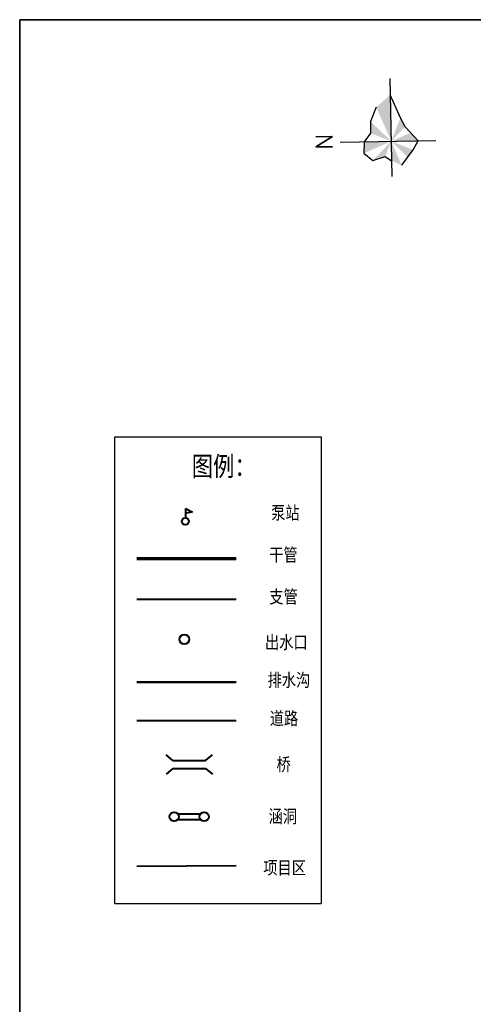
# Model space of a CAD drawing. Extents: x 464172 to 473094, y 3847158 to 3855433.
# Tile 3 of 99: x 465638 to 465916, y 3848877 to 3849480. Entities that reach past the tile are written whole.
import ezdxf

# ---------------------------------------------------------------- set-up
doc = ezdxf.new("R2010")
doc.units = 0
doc.layers.get('0').update_dxf_attribs({"linetype": 'CONTINUOUS'})
for name, color, linetype, lineweight in [('2000图框', 7, 'CONTINUOUS', 30), ('出水口', 3, 'CONTINUOUS', 30), ('干管', 1, 'CONTINUOUS', 30), ('支管', 3, 'CONTINUOUS', 30)]:
    doc.layers.add(name, color=color, linetype=linetype, lineweight=lineweight)
doc.layers.add('排水沟', color=5, linetype='CONTINUOUS')
doc.layers.add('道路', color=4, linetype='CONTINUOUS')
doc.styles.add('HZ', font='rs.shx', dxfattribs={"width": 0.8, "bigfont": 'hztxt.shx'})
doc.styles.get("Standard").update_dxf_attribs({"font": 'rs.shx', "bigfont": 'hztxt.shx'})
doc.linetypes.add('712B', pattern='A,4,-1,4,-1,4,-1,[167,AAA.SHX,S=0.5,R=0,X=0,Y=0],8,[168,AAA.SHX,S=0.5,R=0,X=0,Y=0],-1', length=24)

# ---------------------------------------------------------------- blocks, each defined once
blk = doc.blocks.new('zb')
at = {"layer": '2000图框', "lineweight": -3}
h = blk.add_hatch(color=7, dxfattribs=at)
h.paths.add_polyline_path([(8.67, -5.78), (1.7, -8.83), (11.15, -8.64)])
h.paths.add_polyline_path([(5.73, -4.63), (3.36, -4.59), (1.7, -8.83)])
h.paths.add_polyline_path([(1.59, -3.3), (-0.75, -3.25), (1.7, -8.83)])
h.paths.add_polyline_path([(-2.21, -5.08), (-1.4, -7.62), (1.7, -8.83)])
h.paths.add_polyline_path([(1.7, -8.83), (-2.27, -8.92), (-3.21, -10.99)])
h.paths.add_polyline_path([(1.7, -8.83), (-1.53, -12.21), (-0.04, -13.3)])
h.paths.add_polyline_path([(1.7, -8.83), (1.82, -14.37), (3.46, -12.83)])
h.paths.add_polyline_path([(1.7, -8.83), (4.67, -11.68), (6.51, -10.71)])
at = {"layer": '2000图框', "color": 7, "lineweight": -3}
for p, q in [((1.49, 1.59), (1.89, -17.94)), ((-0.75, -3.25), (-2.21, -5.08)), ((1.59, -3.3), (-0.75, -3.25)), ((3.36, -4.59), (1.59, -3.3)), ((-2.21, -5.08), (-1.4, -7.62)), ((5.73, -4.63), (3.36, -4.59)), ((8.67, -5.78), (5.73, -4.63)), ((-1.4, -7.62), (-2.27, -8.92)), ((-5.47, -9.05), (14.49, -8.64)), ((6.51, -10.71), (11.15, -8.64)), ((-3.21, -10.99), (-0.04, -13.3)), ((1.82, -14.37), (4.67, -11.68)), ((4.67, -11.68), (6.51, -10.71)), ((-0.04, -13.3), (1.82, -14.37))]:
    blk.add_line(p, q, dxfattribs=at)
at = {"layer": '2000图框', "color": 7, "lineweight": -3, "style": 'HZ', "width": 1}
blk.add_text('N', height=3.41, rotation=0.7322, dxfattribs=at).set_placement((0.01, 3.14, 16.04))
blk = doc.blocks.new('han')
at = {"color": 1, "lineweight": 40, "flags": 128}
for points in [[(-9.72, 3.17), (10.27, 3.17)], [(-9.72, -1.85), (10.27, -1.85)]]:
    blk.add_lwpolyline(points, dxfattribs=at)
at = {"color": 1, "lineweight": 40}
for centre in [(-12.84, 0.66), (13.38, 0.66)]:
    blk.add_circle(centre, 4, dxfattribs=at)
blk = doc.blocks.new('qiao')
at = {"color": 1, "lineweight": 40, "flags": 128}
for points in [[(-10.33, 2.02), (-14.5, 5.36)], [(-10.33, 2.02), (9.66, 2.02)], [(9.66, 2.02), (13.84, 5.36)], [(-10.33, -3.01), (-14.5, -6.35)], [(-10.33, -3.01), (9.66, -3.01)], [(9.66, -3.01), (13.84, -6.35)]]:
    blk.add_lwpolyline(points, dxfattribs=at)
blk = doc.blocks.new('b')
at = {"color": 1, "linetype": 'Continuous', "lineweight": 40}
for p, q in [((-1.09, 0.44), (-1.09, 6.23)), ((-1.09, 6.23), (2.99, 3.96)), ((2.99, 3.96), (-1.09, 3.28))]:
    blk.add_line(p, q, dxfattribs=at)
blk.add_circle((-1.34, -1.73), 2.19, dxfattribs=at)

msp = doc.modelspace()

# ---------------------------------------------------------------- linework, layer by layer
at = {"color": 0}
for p in [(465822.8, 3849224.8), (465696.31, 3848939.28)]:
    msp.add_line(p, (465822.8, 3848939.28), dxfattribs=at)
at = {"color": 3, "lineweight": 35}
msp.add_lwpolyline([(465637.92, 3849480.26), (467225.52, 3849480.26), (467225.52, 3848357.6), (465637.92, 3848357.6)], close=True, dxfattribs=at)
at = {"color": 0, "flags": 128}
msp.add_lwpolyline([(465696.31, 3848939.28), (465696.31, 3849224.8), (465822.8, 3849224.8)], dxfattribs=at)
at = {"color": 221, "linetype": '712B', "lineweight": 40, "ltscale": 2, "flags": 128}
msp.add_lwpolyline([(465709.8, 3848962.01), (465770.57, 3848962.43)], dxfattribs=at)
at = {"layer": '出水口', "color": 3, "lineweight": 40}
msp.add_circle((465738.81, 3849100.87), 3, dxfattribs=at)
at = {"layer": '干管', "color": 1, "linetype": 'Continuous', "lineweight": 70, "flags": 128}
msp.add_lwpolyline([(465709.8, 3849150.44), (465770.57, 3849150.44)], dxfattribs=at)
at = {"layer": '排水沟', "linetype": 'Continuous', "lineweight": 50, "flags": 128}
msp.add_lwpolyline([(465709.8, 3849074.61), (465770.57, 3849074.61)], dxfattribs=at)
at = {"layer": '支管', "color": 3, "lineweight": 40, "flags": 128}
msp.add_lwpolyline([(465709.8, 3849125.61), (465770.57, 3849125.61)], dxfattribs=at)
at = {"layer": '道路', "linetype": 'Continuous', "lineweight": 40, "flags": 128}
msp.add_lwpolyline([(465709.8, 3849051.18), (465770.57, 3849051.18)], dxfattribs=at)

# ---------------------------------------------------------------- block references
at = {"xscale": 3, "yscale": 3, "zscale": 3, "rotation": 90}
msp.add_blockref('zb', (465839.2, 3849400.73), dxfattribs=at)
at = {"linetype": 'Continuous'}
msp.add_blockref('b', (465740.81, 3849174.88), dxfattribs=at)
at = {"color": 3, "lineweight": -3}
msp.add_blockref('qiao', (465742.24, 3849024.81), dxfattribs=at)
at = {"color": 3, "lineweight": -3, "xscale": 0.7000000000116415, "yscale": 0.6999999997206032, "zscale": 0.7}
msp.add_blockref('han', (465741.64, 3848991.94), dxfattribs=at)

# ---------------------------------------------------------------- texts
at = {"color": 1, "linetype": 'Continuous', "lineweight": 50, "attachment_point": 1}
for s, insert, char_height in [('{\\fSimSun|b0|i0|c134|p2;\\W0.8;图例：}', (465743.39, 3849212.87), 12), ('{\\fSimSun|b0|i0|c134|p2;\\W0.8;泵站}', (465792.1, 3849182.41), 8), ('{\\fSimSun|b0|i0|c134|p2;\\W0.8;干管}', (465790.88, 3849156.67), 8), ('{\\fSimSun|b0|i0|c134|p2;\\W0.8;支管}', (465790.93, 3849130.99), 8), ('{\\fSimSun|b0|i0|c134|p2;\\W0.8;出水口}', (465788.32, 3849103.11), 8), ('{\\fSimSun|b0|i0|c134|p2;\\W0.8;排水沟}', (465789.9, 3849079.99), 8), ('{\\fSimSun|b0|i0|c134|p2;\\W0.8;道路}', (465791.27, 3849056.56), 8), ('{\\fSimSun|b0|i0|c134|p2;\\W0.8;桥}', (465795.36, 3849028.35), 8), ('{\\fSimSun|b0|i0|c134|p2;\\W0.8;涵洞}', (465790.54, 3848996.56), 8), ('{\\fSimSun|b0|i0|c134|p2;\\W0.8;项目区}', (465787.27, 3848965.11), 8)]:
    msp.add_mtext(s, dxfattribs=dict(at, insert=insert, char_height=char_height))

doc.saveas('drawing.dxf')
